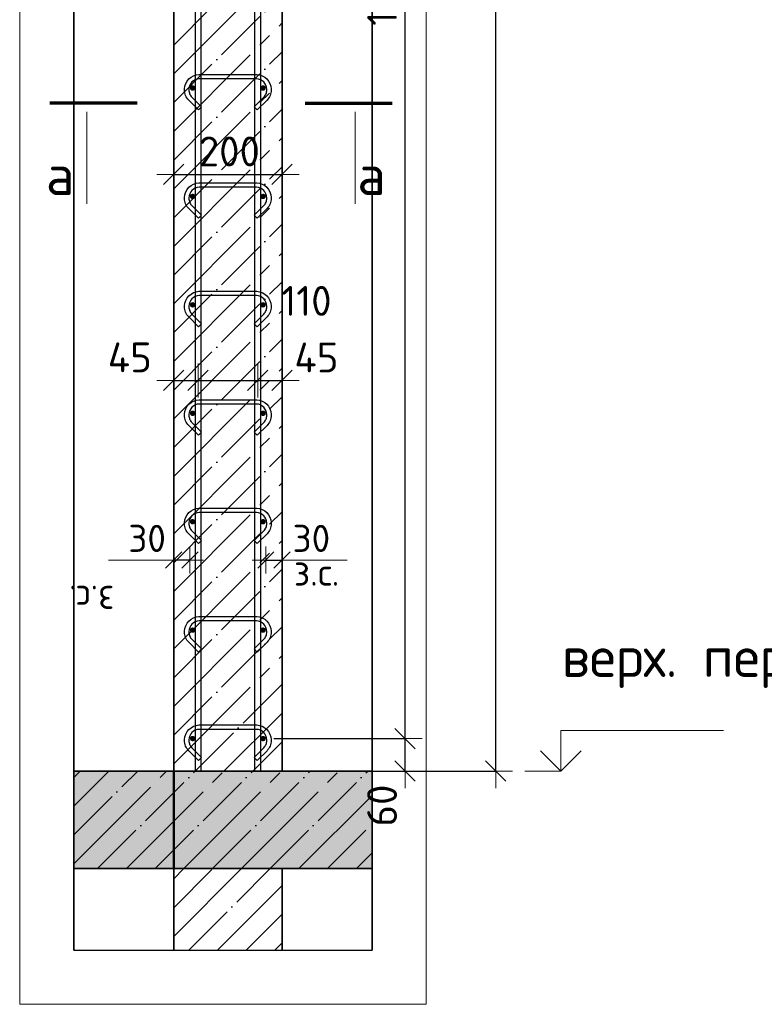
# Model space of a CAD drawing. Header units: millimetres. Extents: x -3026 to 47325, y -2839 to 55854.
# Tile 110 of 130: x 35822 to 37196, y 43771 to 45588. Entities that reach past the tile are written whole.
import ezdxf

# ---------------------------------------------------------------- set-up
doc = ezdxf.new("R2010")
doc.units = ezdxf.units.MM
doc.header["$PDMODE"] = 65
for name, pattern in [('______11', [125, 100, -12.5, 0, -12.5]), ('______5', [275, 200, -25, 25, -25]), ('________', [0])]:
    doc.linetypes.add(name, pattern=pattern)
for name, color, linetype, lineweight in [('Standard', 7, 'Continuous', 25), ('Арм.стержн. вертикальными 1', 22, 'Continuous', 35), ('Арм.стержн.горизонт. 1', 180, 'Continuous', 35), ('Высотная отметки_ общее', 7, 'Continuous', 13), ('Размерная линия_ общее', 7, 'Continuous', 13), ('Размерная линия_ общее_1', 7, 'Continuous', 13)]:
    doc.layers.add(name, color=color, linetype=linetype, lineweight=lineweight)
doc.layers.add('Арм.стержн.Стяжки', color=7, linetype='Continuous', lineweight=35, true_color=0x501e0f)
doc.styles.add('ISOCPEUR', font='ISOCPEUR')
doc.dimstyles.new('DIMSTYLE_10', dxfattribs={"dimtxt": 55, "dimasz": 62.5, "dimexe": 0, "dimexo": 0.001, "dimgap": 27.5, "dimtad": 2, "dimdec": 0, "dimrnd": 5, "dimzin": 12, "dimdsep": 46, "dimtxsty": 'ISOCPEUR', "dimblk1": 'ALL_ML_STRICH', "dimblk2": 'ALL_ML_STRICH', "dimsah": 1, "dimcen": 0, "dimse1": 1, "dimse2": 1, "dimclrd": 7, "dimclre": 256, "dimclrt": 7, "dimadec": 0, "dimazin": 0, "dimtfac": 1, "dimtdec": 0, "dimtix": 1, "dimtmove": 2, "dimatfit": 3, "dimfxl": 0, "dimtvp": 1.2, "dimtzin": 0, "dimlwd": 0, "dimlwe": -3, "dimarcsym": 0})
doc.dimstyles.new('DIMSTYLE_11', dxfattribs={"dimtxt": 55, "dimasz": 62.5, "dimexe": 0, "dimexo": 0.001, "dimgap": 27.5, "dimtad": 2, "dimdec": 0, "dimrnd": 5, "dimzin": 12, "dimdsep": 46, "dimtxsty": 'ISOCPEUR', "dimblk1": 'ALL_ML_STRICH', "dimblk2": 'ALL_ML_STRICH', "dimsah": 1, "dimcen": 0, "dimse1": 1, "dimse2": 1, "dimclrd": 7, "dimclre": 256, "dimclrt": 7, "dimadec": 0, "dimazin": 0, "dimtfac": 1, "dimtdec": 0, "dimtix": 1, "dimtmove": 2, "dimatfit": 3, "dimfxl": 0, "dimtvp": 1.2, "dimtzin": 0, "dimlwd": 0, "dimlwe": -3, "dimarcsym": 0})
doc.dimstyles.new('DIMSTYLE_3', dxfattribs={"dimtxt": 55, "dimasz": 62.5, "dimexe": 0, "dimexo": 0, "dimgap": 27.5, "dimtad": 2, "dimdec": 0, "dimrnd": 5, "dimzin": 12, "dimdsep": 46, "dimtxsty": 'ISOCPEUR', "dimblk1": 'ALL_ML_STRICH', "dimblk2": 'ALL_ML_STRICH', "dimsah": 1, "dimcen": 0, "dimclrd": 7, "dimclre": 256, "dimclrt": 7, "dimadec": 0, "dimazin": 0, "dimtfac": 1, "dimtdec": 0, "dimtix": 1, "dimtmove": 2, "dimatfit": 3, "dimfxl": 0, "dimtzin": 0, "dimlwd": 0, "dimlwe": -3, "dimarcsym": 0})
doc.dimstyles.new('DIMSTYLE_7', dxfattribs={"dimtxt": 50, "dimasz": 50, "dimexe": 0, "dimexo": 0.001, "dimgap": 25, "dimtad": 2, "dimdec": 0, "dimrnd": 5, "dimzin": 12, "dimdsep": 46, "dimtxsty": 'ISOCPEUR', "dimblk1": 'ALL_ML_STRICH', "dimblk2": 'ALL_ML_STRICH', "dimsah": 1, "dimcen": 0, "dimse1": 1, "dimse2": 1, "dimclrd": 7, "dimclre": 256, "dimclrt": 7, "dimadec": 0, "dimazin": 0, "dimtfac": 1, "dimtdec": 0, "dimtix": 1, "dimtmove": 2, "dimatfit": 3, "dimfxl": 0, "dimtvp": 1.2, "dimtzin": 0, "dimlwd": 0, "dimlwe": -3, "dimarcsym": 0})
doc.dimstyles.new('DIMSTYLE_8', dxfattribs={"dimtxt": 55, "dimasz": 62.5, "dimexe": 0, "dimexo": 0, "dimgap": 27.5, "dimtad": 2, "dimdec": 0, "dimrnd": 5, "dimzin": 12, "dimdsep": 46, "dimtxsty": 'ISOCPEUR', "dimblk1": 'ALL_ML_STRICH', "dimblk2": 'ALL_ML_STRICH', "dimsah": 1, "dimcen": 0, "dimclrd": 7, "dimclre": 256, "dimclrt": 7, "dimadec": 0, "dimazin": 0, "dimtfac": 1, "dimtdec": 0, "dimtix": 1, "dimtmove": 2, "dimatfit": 3, "dimfxl": 0, "dimtvp": 1.2, "dimtzin": 0, "dimlwd": 0, "dimlwe": -3, "dimarcsym": 0})

# ---------------------------------------------------------------- blocks, each defined once
blk = doc.blocks.new('ALL_ML_STRICH')
at = {"color": 0, "linetype": 'ByBlock', "lineweight": -2}
for p, q in [((-0.3, -0.3), (0.3, 0.3)), ((0, -0.5), (0, 0.5)), ((-1, 0), (0.5, 0))]:
    blk.add_line(p, q, dxfattribs=at)
blk = doc.blocks.new('*D24')
at = {"layer": 'DEFPOINTS', "color": 7, "linetype": 'Continuous', "lineweight": 13, "transparency": 33554687}
for p in [(36402.1, 47321.6), (36430.7, 44201.6), (36700, 44201.6)]:
    blk.add_point(p, dxfattribs=at)
at = {"layer": 'Размерная линия_ общее', "color": 253, "linetype": 'Continuous', "lineweight": -2, "true_color": 0xa0a0a0, "transparency": 33554687}
for p, q in [((36422.1, 47321.6), (36700, 47321.6)), ((36450.7, 44201.6), (36700, 44201.6))]:
    blk.add_line(p, q, dxfattribs=at)
at = {"layer": 'Размерная линия_ общее', "color": 7, "linetype": 'Continuous', "lineweight": -2, "transparency": 33554687}
blk.add_line((36700, 44201.6), (36700, 47321.6), dxfattribs=at)
at = {"layer": 'Размерная линия_ общее', "color": 7, "linetype": 'Continuous', "lineweight": 13, "transparency": 33554687, "xscale": 62.5, "yscale": 62.5, "zscale": 62.5}
for p, rotation in [((36700, 47321.6), 90), ((36700, 44201.6), 270)]:
    blk.add_blockref('ALL_ML_STRICH', p, dxfattribs=dict(at, rotation=rotation))
at = {"layer": 'Размерная линия_ общее', "color": 7, "linetype": 'Continuous', "lineweight": 13, "transparency": 33554687, "insert": (36657.5, 45769.8), "char_height": 55, "width": 220, "attachment_point": 5, "rotation": 90, "style": 'ISOCPEUR'}
blk.add_mtext('\\A1;{3120}', dxfattribs=at)
blk = doc.blocks.new('*D26')
at = {"layer": 'DEFPOINTS', "color": 7, "linetype": 'Continuous', "lineweight": 13, "transparency": 33554687}
for p in [(36270.9, 44261.6), (36328.7, 44201.6), (36532.8, 44201.6)]:
    blk.add_point(p, dxfattribs=at)
at = {"layer": 'Размерная линия_ общее', "color": 253, "linetype": 'Continuous', "lineweight": -2, "true_color": 0xa0a0a0, "transparency": 33554687}
for p, q in [((36290.9, 44261.6), (36532.8, 44261.6)), ((36348.7, 44201.6), (36532.8, 44201.6))]:
    blk.add_line(p, q, dxfattribs=at)
at = {"layer": 'Размерная линия_ общее', "color": 7, "linetype": 'Continuous', "lineweight": -2, "transparency": 33554687}
blk.add_line((36532.8, 44201.6), (36532.8, 44261.6), dxfattribs=at)
at = {"layer": 'Размерная линия_ общее', "color": 7, "linetype": 'Continuous', "lineweight": 13, "transparency": 33554687, "xscale": 62.5, "yscale": 62.5, "zscale": 62.5}
for p, rotation in [((36532.8, 44261.6), 90), ((36532.8, 44201.6), 270)]:
    blk.add_blockref('ALL_ML_STRICH', p, dxfattribs=dict(at, rotation=rotation))
at = {"layer": 'Размерная линия_ общее', "color": 7, "linetype": 'Continuous', "lineweight": 13, "transparency": 33554687, "insert": (36490.4, 44138), "char_height": 55, "width": 110, "attachment_point": 5, "rotation": 90, "style": 'ISOCPEUR'}
blk.add_mtext('\\A1;{60}', dxfattribs=at)
blk = doc.blocks.new('*D27')
at = {"layer": 'DEFPOINTS', "color": 7, "linetype": 'Continuous', "lineweight": 13, "transparency": 33554687}
for p in [(36270.9, 47261.6), (36270.9, 44261.6), (36532.8, 44261.6)]:
    blk.add_point(p, dxfattribs=at)
at = {"layer": 'Размерная линия_ общее', "color": 253, "linetype": 'Continuous', "lineweight": -2, "true_color": 0xa0a0a0, "transparency": 33554687}
for p, q in [((36290.9, 47261.6), (36532.8, 47261.6)), ((36290.9, 44261.6), (36532.8, 44261.6))]:
    blk.add_line(p, q, dxfattribs=at)
at = {"layer": 'Размерная линия_ общее', "color": 7, "linetype": 'Continuous', "lineweight": -2, "transparency": 33554687}
blk.add_line((36532.8, 44261.6), (36532.8, 47261.6), dxfattribs=at)
at = {"layer": 'Размерная линия_ общее', "color": 7, "linetype": 'Continuous', "lineweight": 13, "transparency": 33554687, "xscale": 62.5, "yscale": 62.5, "zscale": 62.5}
for p, rotation in [((36532.8, 47261.6), 90), ((36532.8, 44261.6), 270)]:
    blk.add_blockref('ALL_ML_STRICH', p, dxfattribs=dict(at, rotation=rotation))
at = {"layer": 'Размерная линия_ общее', "color": 7, "linetype": 'Continuous', "lineweight": 13, "transparency": 33554687, "insert": (36462.8, 45576.6), "char_height": 55, "width": 2.75, "attachment_point": 1, "rotation": 90, "line_spacing_factor": 0.60241, "style": 'ISOCPEUR'}
blk.add_mtext('\\W0.91;15х200=3000', dxfattribs=at)
blk = doc.blocks.new('*D31')
at = {"layer": 'DEFPOINTS', "color": 7, "linetype": 'Continuous', "lineweight": 13, "transparency": 33554687}
for p in [(36275.9, 44590.8), (36275.9, 44582), (36305.9, 44582)]:
    blk.add_point(p, dxfattribs=at)
at = {"layer": 'Размерная линия_ общее_1', "color": 7, "linetype": 'Continuous', "lineweight": -2, "transparency": 33554687}
blk.add_line((36275.9, 44590.8), (36305.9, 44590.8), dxfattribs=at)
at = {"layer": 'Размерная линия_ общее_1', "color": 7, "linetype": 'Continuous', "lineweight": 13, "transparency": 33554687, "xscale": 50, "yscale": 50, "zscale": 50, "rotation": 180}
blk.add_blockref('ALL_ML_STRICH', (36275.9, 44590.8), dxfattribs=at)
at = {"layer": 'Размерная линия_ общее_1', "color": 7, "linetype": 'Continuous', "lineweight": 13, "transparency": 33554687, "xscale": 50, "yscale": 50, "zscale": 50}
blk.add_blockref('ALL_ML_STRICH', (36305.9, 44590.8), dxfattribs=at)
at = {"layer": 'Размерная линия_ общее_1', "color": 7, "linetype": 'Continuous', "lineweight": 13, "transparency": 33554687, "insert": (36359.9, 44630.8), "char_height": 50, "width": 100, "attachment_point": 5, "style": 'ISOCPEUR'}
blk.add_mtext('\\A1;{30}', dxfattribs=at)
at = {"layer": 'Размерная линия_ общее_1', "color": 7, "linetype": 'Continuous', "lineweight": 13, "transparency": 33554687, "insert": (36327.6, 44593.6), "char_height": 50, "width": 2.5, "attachment_point": 1, "line_spacing_factor": 0.60241, "style": 'ISOCPEUR'}
blk.add_mtext('з.с.', dxfattribs=at)
blk = doc.blocks.new('*D32')
at = {"layer": 'DEFPOINTS', "color": 7, "linetype": 'Continuous', "lineweight": 13, "transparency": 33554687}
for p in [(36105.9, 44922.1), (36150.9, 44924.4), (36105.9, 44912.7)]:
    blk.add_point(p, dxfattribs=at)
at = {"layer": 'Размерная линия_ общее', "color": 7, "linetype": 'Continuous', "lineweight": -2, "transparency": 33554687}
blk.add_line((36105.9, 44922.1), (36150.9, 44922.1), dxfattribs=at)
at = {"layer": 'Размерная линия_ общее', "color": 7, "linetype": 'Continuous', "lineweight": 13, "transparency": 33554687, "xscale": 62.5, "yscale": 62.5, "zscale": 62.5, "rotation": 180}
blk.add_blockref('ALL_ML_STRICH', (36105.9, 44922.1), dxfattribs=at)
at = {"layer": 'Размерная линия_ общее', "color": 7, "linetype": 'Continuous', "lineweight": 13, "transparency": 33554687, "xscale": 62.5, "yscale": 62.5, "zscale": 62.5}
blk.add_blockref('ALL_ML_STRICH', (36150.9, 44922.1), dxfattribs=at)
at = {"layer": 'Размерная линия_ общее', "color": 7, "linetype": 'Continuous', "lineweight": 13, "transparency": 33554687, "insert": (36024.9, 44964.7), "char_height": 55, "width": 110, "attachment_point": 5, "style": 'ISOCPEUR'}
blk.add_mtext('\\A1;{45}', dxfattribs=at)
blk = doc.blocks.new('*D33')
at = {"layer": 'DEFPOINTS', "color": 7, "linetype": 'Continuous', "lineweight": 13, "transparency": 33554687}
for p in [(36150.9, 44924.4), (36150.9, 44922.1), (36260.9, 44928.4)]:
    blk.add_point(p, dxfattribs=at)
at = {"layer": 'Размерная линия_ общее', "color": 7, "linetype": 'Continuous', "lineweight": -2, "transparency": 33554687}
blk.add_line((36150.9, 44922.1), (36260.9, 44922.1), dxfattribs=at)
at = {"layer": 'Размерная линия_ общее', "color": 7, "linetype": 'Continuous', "lineweight": 13, "transparency": 33554687, "xscale": 62.5, "yscale": 62.5, "zscale": 62.5, "rotation": 180}
blk.add_blockref('ALL_ML_STRICH', (36150.9, 44922.1), dxfattribs=at)
at = {"layer": 'Размерная линия_ общее', "color": 7, "linetype": 'Continuous', "lineweight": 13, "transparency": 33554687, "xscale": 62.5, "yscale": 62.5, "zscale": 62.5}
blk.add_blockref('ALL_ML_STRICH', (36260.9, 44922.1), dxfattribs=at)
at = {"layer": 'Размерная линия_ общее', "color": 7, "linetype": 'Continuous', "lineweight": 13, "transparency": 33554687, "insert": (36350.9, 45068.9), "char_height": 55, "width": 165, "attachment_point": 5, "style": 'ISOCPEUR'}
blk.add_mtext('\\A1;{110}', dxfattribs=at)
blk = doc.blocks.new('*D34')
at = {"layer": 'DEFPOINTS', "color": 7, "linetype": 'Continuous', "lineweight": 13, "transparency": 33554687}
for p in [(36260.9, 44928.4), (36260.9, 44922.1), (36305.9, 44921.2)]:
    blk.add_point(p, dxfattribs=at)
at = {"layer": 'Размерная линия_ общее', "color": 7, "linetype": 'Continuous', "lineweight": -2, "transparency": 33554687}
blk.add_line((36260.9, 44922.1), (36305.9, 44922.1), dxfattribs=at)
at = {"layer": 'Размерная линия_ общее', "color": 7, "linetype": 'Continuous', "lineweight": 13, "transparency": 33554687, "xscale": 62.5, "yscale": 62.5, "zscale": 62.5, "rotation": 180}
blk.add_blockref('ALL_ML_STRICH', (36260.9, 44922.1), dxfattribs=at)
at = {"layer": 'Размерная линия_ общее', "color": 7, "linetype": 'Continuous', "lineweight": 13, "transparency": 33554687, "xscale": 62.5, "yscale": 62.5, "zscale": 62.5}
blk.add_blockref('ALL_ML_STRICH', (36305.9, 44922.1), dxfattribs=at)
at = {"layer": 'Размерная линия_ общее', "color": 7, "linetype": 'Continuous', "lineweight": 13, "transparency": 33554687, "insert": (36369.2, 44964.5), "char_height": 55, "width": 110, "attachment_point": 5, "style": 'ISOCPEUR'}
blk.add_mtext('\\A1;{45}', dxfattribs=at)
blk = doc.blocks.new('*D35')
at = {"layer": 'DEFPOINTS', "color": 7, "linetype": 'Continuous', "lineweight": 13, "transparency": 33554687}
for p in [(36105.9, 45302.1), (36305.9, 45301.2), (36105.9, 45292.7)]:
    blk.add_point(p, dxfattribs=at)
at = {"layer": 'Размерная линия_ общее', "color": 253, "linetype": 'Continuous', "lineweight": -2, "true_color": 0xa0a0a0, "transparency": 33554687}
for p, q in [((36105.9, 45302.1), (36105.9, 45302.1)), ((36305.9, 45302.1), (36305.9, 45302.1))]:
    blk.add_line(p, q, dxfattribs=at)
at = {"layer": 'Размерная линия_ общее', "color": 7, "linetype": 'Continuous', "lineweight": -2, "transparency": 33554687}
blk.add_line((36105.9, 45302.1), (36305.9, 45302.1), dxfattribs=at)
at = {"layer": 'Размерная линия_ общее', "color": 7, "linetype": 'Continuous', "lineweight": 13, "transparency": 33554687, "xscale": 62.5, "yscale": 62.5, "zscale": 62.5, "rotation": 180}
blk.add_blockref('ALL_ML_STRICH', (36105.9, 45302.1), dxfattribs=at)
at = {"layer": 'Размерная линия_ общее', "color": 7, "linetype": 'Continuous', "lineweight": 13, "transparency": 33554687, "xscale": 62.5, "yscale": 62.5, "zscale": 62.5}
blk.add_blockref('ALL_ML_STRICH', (36305.9, 45302.1), dxfattribs=at)
at = {"layer": 'Размерная линия_ общее', "color": 7, "linetype": 'Continuous', "lineweight": 13, "transparency": 33554687, "insert": (36208.6, 45344.6), "char_height": 55, "width": 165, "attachment_point": 5, "style": 'ISOCPEUR'}
blk.add_mtext('\\A1;{200}', dxfattribs=at)
blk = doc.blocks.new('*D36')
at = {"layer": 'DEFPOINTS', "color": 7, "linetype": 'Continuous', "lineweight": 13, "transparency": 33554687}
for p in [(36135.9, 44590.8), (36105.9, 44582), (36135.9, 44582)]:
    blk.add_point(p, dxfattribs=at)
at = {"layer": 'Размерная линия_ общее_1', "color": 7, "linetype": 'Continuous', "lineweight": -2, "transparency": 33554687}
blk.add_line((36135.9, 44590.8), (36105.9, 44590.8), dxfattribs=at)
at = {"layer": 'Размерная линия_ общее_1', "color": 7, "linetype": 'Continuous', "lineweight": 13, "transparency": 33554687, "xscale": 50, "yscale": 50, "zscale": 50}
for p, rotation in [((36105.9, 44590.8), 180), ((36135.9, 44590.8), 360)]:
    blk.add_blockref('ALL_ML_STRICH', p, dxfattribs=dict(at, rotation=rotation))
at = {"layer": 'Размерная линия_ общее_1', "color": 7, "linetype": 'Continuous', "lineweight": 13, "transparency": 33554687, "insert": (36056.9, 44630.8), "char_height": 50, "width": 100, "attachment_point": 5, "style": 'ISOCPEUR'}
blk.add_mtext('\\A1;{30}', dxfattribs=at)
at = {"layer": 'Размерная линия_ общее_1', "color": 7, "linetype": 'Continuous', "lineweight": 13, "transparency": 33554687, "insert": (35996.6, 44493.6), "char_height": 50, "width": 2.5, "attachment_point": 1, "rotation": 180, "line_spacing_factor": 0.60241, "style": 'ISOCPEUR'}
blk.add_mtext('з.с.', dxfattribs=at)
blk = doc.blocks.new('COMPLEX_ELEVATIONDIM_2')
at = {"layer": 'Высотная отметки_ общее', "color": 7, "linetype": 'Continuous', "lineweight": 13, "transparency": 33554687}
for p, q in [((36820, 44201.6), (36820, 44276.6)), ((36820, 44276.6), (37120, 44276.6)), ((36820, 44201.6), (36782.5, 44239.1)), ((36820, 44201.6), (36857.5, 44239.1)), ((36820, 44201.6), (36753.9, 44201.6)), ((36820, 44201.6), (36820, 44201.6)), ((36820, 44201.6), (36820, 44201.6)), ((36820, 44201.6), (36820, 44201.6)), ((36820, 44201.6), (36820, 44201.6))]:
    blk.add_line(p, q, dxfattribs=at)
at = {"layer": 'Высотная отметки_ общее', "color": 7, "linetype": 'Continuous', "lineweight": 13, "transparency": 33554687, "insert": (36821.8, 44354.9), "char_height": 75, "width": 651.121, "attachment_point": 7, "style": 'ISOCPEUR'}
blk.add_mtext('\\W0.98;верх. перекр.', dxfattribs=at)

msp = doc.modelspace()

# ---------------------------------------------------------------- hatches: boundary and pattern name
at = {"layer": 'Standard', "linetype": 'Continuous', "lineweight": -3, "transparency": 33554687}
msp.add_hatch(color=9, dxfattribs=at).paths.add_polyline_path([(36471.8, 44021.6), (36471.8, 44201.6), (35921.8, 44201.6), (35921.8, 44021.6)])
at = {"layer": 'Арм.стержн.горизонт. 1', "linetype": 'Continuous', "lineweight": 50, "transparency": 33554687}
for points in [[(36145.9, 45461.6), (36145.5, 45463.5), (36144.4, 45465.1), (36142.8, 45466.2), (36140.9, 45466.6), (36138.9, 45466.2), (36137.3, 45465.1), (36136.2, 45463.5), (36135.9, 45461.6), (36136.2, 45459.6), (36137.3, 45458), (36138.9, 45456.9), (36140.9, 45456.6), (36142.8, 45456.9), (36144.4, 45458), (36145.5, 45459.6)], [(36275.9, 45461.6), (36275.5, 45463.5), (36274.4, 45465.1), (36272.8, 45466.2), (36270.9, 45466.6), (36268.9, 45466.2), (36267.3, 45465.1), (36266.2, 45463.5), (36265.9, 45461.6), (36266.2, 45459.6), (36267.3, 45458), (36268.9, 45456.9), (36270.9, 45456.6), (36272.8, 45456.9), (36274.4, 45458), (36275.5, 45459.6)], [(36145.9, 45261.6), (36145.5, 45263.5), (36144.4, 45265.1), (36142.8, 45266.2), (36140.9, 45266.6), (36138.9, 45266.2), (36137.3, 45265.1), (36136.2, 45263.5), (36135.9, 45261.6), (36136.2, 45259.6), (36137.3, 45258), (36138.9, 45256.9), (36140.9, 45256.6), (36142.8, 45256.9), (36144.4, 45258), (36145.5, 45259.6)], [(36275.9, 45261.6), (36275.5, 45263.5), (36274.4, 45265.1), (36272.8, 45266.2), (36270.9, 45266.6), (36268.9, 45266.2), (36267.3, 45265.1), (36266.2, 45263.5), (36265.9, 45261.6), (36266.2, 45259.6), (36267.3, 45258), (36268.9, 45256.9), (36270.9, 45256.6), (36272.8, 45256.9), (36274.4, 45258), (36275.5, 45259.6)], [(36145.9, 45061.6), (36145.5, 45063.5), (36144.4, 45065.1), (36142.8, 45066.2), (36140.9, 45066.6), (36138.9, 45066.2), (36137.3, 45065.1), (36136.2, 45063.5), (36135.9, 45061.6), (36136.2, 45059.6), (36137.3, 45058), (36138.9, 45056.9), (36140.9, 45056.6), (36142.8, 45056.9), (36144.4, 45058), (36145.5, 45059.6)], [(36275.9, 45061.6), (36275.5, 45063.5), (36274.4, 45065.1), (36272.8, 45066.2), (36270.9, 45066.6), (36268.9, 45066.2), (36267.3, 45065.1), (36266.2, 45063.5), (36265.9, 45061.6), (36266.2, 45059.6), (36267.3, 45058), (36268.9, 45056.9), (36270.9, 45056.6), (36272.8, 45056.9), (36274.4, 45058), (36275.5, 45059.6)], [(36145.9, 44861.6), (36145.5, 44863.5), (36144.4, 44865.1), (36142.8, 44866.2), (36140.9, 44866.6), (36138.9, 44866.2), (36137.3, 44865.1), (36136.2, 44863.5), (36135.9, 44861.6), (36136.2, 44859.6), (36137.3, 44858), (36138.9, 44856.9), (36140.9, 44856.6), (36142.8, 44856.9), (36144.4, 44858), (36145.5, 44859.6)], [(36275.9, 44861.6), (36275.5, 44863.5), (36274.4, 44865.1), (36272.8, 44866.2), (36270.9, 44866.6), (36268.9, 44866.2), (36267.3, 44865.1), (36266.2, 44863.5), (36265.9, 44861.6), (36266.2, 44859.6), (36267.3, 44858), (36268.9, 44856.9), (36270.9, 44856.6), (36272.8, 44856.9), (36274.4, 44858), (36275.5, 44859.6)], [(36145.9, 44661.6), (36145.5, 44663.5), (36144.4, 44665.1), (36142.8, 44666.2), (36140.9, 44666.6), (36138.9, 44666.2), (36137.3, 44665.1), (36136.2, 44663.5), (36135.9, 44661.6), (36136.2, 44659.6), (36137.3, 44658), (36138.9, 44656.9), (36140.9, 44656.6), (36142.8, 44656.9), (36144.4, 44658), (36145.5, 44659.6)], [(36275.9, 44661.6), (36275.5, 44663.5), (36274.4, 44665.1), (36272.8, 44666.2), (36270.9, 44666.6), (36268.9, 44666.2), (36267.3, 44665.1), (36266.2, 44663.5), (36265.9, 44661.6), (36266.2, 44659.6), (36267.3, 44658), (36268.9, 44656.9), (36270.9, 44656.6), (36272.8, 44656.9), (36274.4, 44658), (36275.5, 44659.6)], [(36145.9, 44461.6), (36145.5, 44463.5), (36144.4, 44465.1), (36142.8, 44466.2), (36140.9, 44466.6), (36138.9, 44466.2), (36137.3, 44465.1), (36136.2, 44463.5), (36135.9, 44461.6), (36136.2, 44459.6), (36137.3, 44458), (36138.9, 44456.9), (36140.9, 44456.6), (36142.8, 44456.9), (36144.4, 44458), (36145.5, 44459.6)], [(36275.9, 44461.6), (36275.5, 44463.5), (36274.4, 44465.1), (36272.8, 44466.2), (36270.9, 44466.6), (36268.9, 44466.2), (36267.3, 44465.1), (36266.2, 44463.5), (36265.9, 44461.6), (36266.2, 44459.6), (36267.3, 44458), (36268.9, 44456.9), (36270.9, 44456.6), (36272.8, 44456.9), (36274.4, 44458), (36275.5, 44459.6)], [(36145.9, 44261.6), (36145.5, 44263.5), (36144.4, 44265.1), (36142.8, 44266.2), (36140.9, 44266.6), (36138.9, 44266.2), (36137.3, 44265.1), (36136.2, 44263.5), (36135.9, 44261.6), (36136.2, 44259.6), (36137.3, 44258), (36138.9, 44256.9), (36140.9, 44256.6), (36142.8, 44256.9), (36144.4, 44258), (36145.5, 44259.6)], [(36275.9, 44261.6), (36275.5, 44263.5), (36274.4, 44265.1), (36272.8, 44266.2), (36270.9, 44266.6), (36268.9, 44266.2), (36267.3, 44265.1), (36266.2, 44263.5), (36265.9, 44261.6), (36266.2, 44259.6), (36267.3, 44258), (36268.9, 44256.9), (36270.9, 44256.6), (36272.8, 44256.9), (36274.4, 44258), (36275.5, 44259.6)]]:
    msp.add_hatch(color=4, dxfattribs=at).paths.add_polyline_path(points)

# ---------------------------------------------------------------- linework, layer by layer
at = {"color": 52, "linetype": 'Continuous', "lineweight": -3, "transparency": 33554687}
for p, q in [((35921.8, 48354.9), (35921.8, 43871.4)), ((35921.8, 43871.4), (35921.8, 48354.9)), ((36471.8, 48354.9), (36471.8, 43871.4)), ((36471.8, 43871.4), (36471.8, 48354.9)), ((35921.8, 43871.4), (36471.8, 43871.4)), ((35921.8, 43871.4), (36471.8, 43871.4))]:
    msp.add_line(p, q, dxfattribs=at)
at = {"layer": 'Standard', "color": 7, "linetype": 'Continuous', "lineweight": 35, "transparency": 33554687}
for p, q in [((36105.9, 47321.6), (36105.9, 44201.6)), ((36305.9, 44201.6), (36305.9, 47321.6)), ((36105.9, 44201.6), (35921.8, 44201.6)), ((36471.8, 44201.6), (36305.9, 44201.6)), ((35921.8, 44021.6), (36105.9, 44021.6)), ((36105.9, 44021.6), (36105.9, 43871.4)), ((36305.9, 43871.4), (36305.9, 44021.6)), ((36305.9, 44021.6), (36471.8, 44021.6))]:
    msp.add_line(p, q, dxfattribs=at)
at = {"layer": 'Standard', "color": 253, "linetype": '______11', "lineweight": -3, "true_color": 0xababab, "transparency": 33554687}
for p, q in [((36105.9, 45540.6), (36305.9, 45740.6)), ((36105.9, 45434.6), (36305.9, 45634.6)), ((36105.9, 45328.5), (36305.9, 45528.5)), ((36105.9, 45222.4), (36305.9, 45422.4)), ((36105.9, 45116.4), (36305.9, 45316.4)), ((36105.9, 45010.3), (36305.9, 45210.3)), ((36105.9, 44904.2), (36305.9, 45104.2)), ((36105.9, 44798.2), (36305.9, 44998.2)), ((36105.9, 44692.1), (36305.9, 44892.1)), ((36105.9, 44586), (36305.9, 44786)), ((36105.9, 44480), (36305.9, 44680)), ((36105.9, 44373.9), (36305.9, 44573.9)), ((36105.9, 44267.8), (36305.9, 44467.8)), ((36145.6, 44201.6), (36305.9, 44361.8)), ((36251.7, 44201.6), (36305.9, 44255.7)), ((35921.8, 44189.9), (35933.5, 44201.6)), ((35921.8, 44083.8), (36039.6, 44201.6)), ((35965.6, 44021.6), (36145.6, 44201.6)), ((36071.7, 44021.6), (36251.7, 44201.6)), ((36177.8, 44021.6), (36357.8, 44201.6)), ((36283.8, 44021.6), (36463.8, 44201.6)), ((36389.9, 44021.6), (36471.8, 44103.5)), ((36105.9, 43949.6), (36177.8, 44021.6)), ((36133.7, 43871.4), (36283.8, 44021.6)), ((36239.7, 43871.4), (36305.9, 43937.5))]:
    msp.add_line(p, q, dxfattribs=at)
at = {"layer": 'Standard', "color": 253, "linetype": '______5', "lineweight": -3, "true_color": 0xababab, "transparency": 33554687}
for p, q in [((36105.9, 45487.6), (36305.9, 45687.6)), ((36105.9, 45381.5), (36305.9, 45581.5)), ((36105.9, 45275.5), (36305.9, 45475.5)), ((36105.9, 45169.4), (36305.9, 45369.4)), ((36105.9, 45063.3), (36305.9, 45263.3)), ((36105.9, 44957.3), (36305.9, 45157.3)), ((36105.9, 44851.2), (36305.9, 45051.2)), ((36105.9, 44745.1), (36305.9, 44945.1)), ((36105.9, 44639.1), (36305.9, 44839.1)), ((36105.9, 44533), (36305.9, 44733)), ((36105.9, 44426.9), (36305.9, 44626.9)), ((36105.9, 44320.9), (36305.9, 44520.9)), ((36105.9, 44214.8), (36305.9, 44414.8)), ((36198.7, 44201.6), (36305.9, 44308.7)), ((35921.8, 44136.8), (35986.5, 44201.6)), ((35921.8, 44030.8), (36092.6, 44201.6)), ((36018.7, 44021.6), (36198.7, 44201.6)), ((36124.7, 44021.6), (36304.7, 44201.6)), ((36230.8, 44021.6), (36410.8, 44201.6)), ((36304.7, 44201.6), (36305.9, 44202.7)), ((36336.9, 44021.6), (36471.8, 44156.5)), ((36442.9, 44021.6), (36471.8, 44050.5)), ((36105.9, 44002.7), (36124.7, 44021.6)), ((36105.9, 43896.6), (36230.8, 44021.6)), ((36186.7, 43871.4), (36305.9, 43990.5)), ((36292.8, 43871.4), (36305.9, 43884.5))]:
    msp.add_line(p, q, dxfattribs=at)
at = {"layer": 'Standard', "color": 7, "linetype": 'Continuous', "lineweight": 70, "transparency": 33554687}
for p, q in [((36038.3, 45433.6), (35877.5, 45433.6)), ((36348.3, 45433.6), (36509.1, 45433.6))]:
    msp.add_line(p, q, dxfattribs=at)
at = {"layer": 'Standard', "color": 7, "linetype": 'Continuous', "lineweight": 13, "transparency": 33554687}
for p, q in [((35946, 45417.6), (35946, 45248)), ((36440.6, 45417.6), (36440.6, 45248)), ((36105.9, 44590.8), (35985.9, 44590.8)), ((36305.9, 44590.8), (36425.9, 44590.8))]:
    msp.add_line(p, q, dxfattribs=at)
at = {"layer": 'Standard', "color": 7, "linetype": 'Continuous', "lineweight": 25, "transparency": 33554687}
for p, q in [((35921.8, 44251.6), (35921.8, 43971.6)), ((36471.8, 43971.6), (36471.8, 44251.6)), ((36305.9, 44201.6), (36105.9, 44201.6)), ((36105.9, 44201.6), (36305.9, 44201.6)), ((36305.9, 44021.6), (36105.9, 44021.6)), ((36105.9, 44021.6), (36305.9, 44021.6)), ((36055.9, 43871.4), (36355.9, 43871.4))]:
    msp.add_line(p, q, dxfattribs=at)
at = {"layer": 'Standard', "color": 253, "linetype": '________', "lineweight": 50, "true_color": 0xababab, "transparency": 33554687}
msp.add_line((36105.9, 44021.6), (36105.9, 44201.6), dxfattribs=at)
at = {"layer": 'Standard', "color": 7, "linetype": 'Continuous', "lineweight": 13, "transparency": 33554687}
msp.add_lwpolyline([(35821.8, 43771.4), (36571.8, 43771.4), (36571.8, 48454.9), (35821.8, 48454.9), (35821.8, 43771.4)], dxfattribs=at)
at = {"layer": 'Арм.стержн. вертикальными 1', "color": 4, "linetype": 'Continuous', "lineweight": 25, "transparency": 33554687}
for points in [[(36145.9, 44201.6), (36145.9, 48331.6), (36155.9, 48331.6), (36155.9, 44201.6), (36145.9, 44201.6)], [(36145.9, 44201.6), (36145.9, 48331.6), (36155.9, 48331.6), (36155.9, 44201.6), (36145.9, 44201.6)], [(36255.9, 44201.6), (36255.9, 48331.6), (36265.9, 48331.6), (36265.9, 44201.6), (36255.9, 44201.6)], [(36255.9, 44201.6), (36255.9, 48331.6), (36265.9, 48331.6), (36265.9, 44201.6), (36255.9, 44201.6)]]:
    msp.add_lwpolyline(points, dxfattribs=at)
at = {"layer": 'Арм.стержн.горизонт. 1', "color": 52, "linetype": 'Continuous', "lineweight": 25, "transparency": 33554687}
for p, q in [((36105.9, 44201.6), (36105.9, 44201.6)), ((36305.9, 44201.6), (36305.9, 44201.6))]:
    msp.add_line(p, q, dxfattribs=at)
at = {"layer": 'Арм.стержн.Стяжки', "color": 40, "linetype": 'Continuous', "lineweight": 25, "transparency": 33554687}
for points in [[(36254.4, 45426.8), (36272.3, 45444.7), (36273.5, 45446.1), (36274.6, 45447.6), (36275.5, 45449.2), (36276.3, 45450.9), (36277, 45452.6), (36277.4, 45454.4), (36277.7, 45456.3), (36277.9, 45458.2), (36277.9, 45459.3), (36277.4, 45462.9), (36276.1, 45466.6), (36274.3, 45470), (36272, 45472.7), (36269.3, 45475), (36265.9, 45476.9), (36262.2, 45478.1), (36258.6, 45478.6), (36153.1, 45478.6), (36149.5, 45478.1), (36145.8, 45476.9), (36142.5, 45475), (36139.7, 45472.7), (36137.4, 45470), (36135.6, 45466.6), (36134.4, 45462.9), (36133.9, 45459.3), (36133.9, 45458.2), (36134, 45456.3), (36134.3, 45454.4), (36134.8, 45452.6), (36135.4, 45450.9), (36136.2, 45449.2), (36137.1, 45447.6), (36138.2, 45446.1), (36139.4, 45444.7), (36157.3, 45426.8), (36151.6, 45421.2), (36133.6, 45439.2), (36131.9, 45441.1), (36130.4, 45443.3), (36129.1, 45445.5), (36128, 45447.8), (36127.1, 45450.3), (36126.5, 45452.8), (36126, 45455.4), (36125.9, 45457.9), (36125.9, 45459.9), (36126.5, 45464.8), (36128.2, 45469.8), (36130.8, 45474.5), (36134, 45478.4), (36137.9, 45481.6), (36142.6, 45484.2), (36147.7, 45485.9), (36152.5, 45486.6), (36259.2, 45486.6), (36264.1, 45485.9), (36269.1, 45484.2), (36273.8, 45481.6), (36277.7, 45478.4), (36280.9, 45474.5), (36283.5, 45469.8), (36285.2, 45464.8), (36285.9, 45459.9), (36285.9, 45457.9), (36285.7, 45455.4), (36285.3, 45452.8), (36284.6, 45450.3), (36283.7, 45447.8), (36282.6, 45445.5), (36281.3, 45443.3), (36279.8, 45441.1), (36278.1, 45439.2), (36260.1, 45421.2), (36254.4, 45426.8)], [(36254.4, 45226.8), (36272.3, 45244.7), (36273.5, 45246.1), (36274.6, 45247.6), (36275.5, 45249.2), (36276.3, 45250.9), (36277, 45252.6), (36277.4, 45254.4), (36277.7, 45256.3), (36277.9, 45258.2), (36277.9, 45259.3), (36277.4, 45262.9), (36276.1, 45266.6), (36274.3, 45270), (36272, 45272.7), (36269.3, 45275), (36265.9, 45276.9), (36262.2, 45278.1), (36258.6, 45278.6), (36153.1, 45278.6), (36149.5, 45278.1), (36145.8, 45276.9), (36142.5, 45275), (36139.7, 45272.7), (36137.4, 45270), (36135.6, 45266.6), (36134.4, 45262.9), (36133.9, 45259.3), (36133.9, 45258.2), (36134, 45256.3), (36134.3, 45254.4), (36134.8, 45252.6), (36135.4, 45250.9), (36136.2, 45249.2), (36137.1, 45247.6), (36138.2, 45246.1), (36139.4, 45244.7), (36157.3, 45226.8), (36151.6, 45221.2), (36133.6, 45239.2), (36131.9, 45241.1), (36130.4, 45243.3), (36129.1, 45245.5), (36128, 45247.8), (36127.1, 45250.3), (36126.5, 45252.8), (36126, 45255.4), (36125.9, 45257.9), (36125.9, 45259.9), (36126.5, 45264.8), (36128.2, 45269.8), (36130.8, 45274.5), (36134, 45278.4), (36137.9, 45281.6), (36142.6, 45284.2), (36147.7, 45285.9), (36152.5, 45286.6), (36259.2, 45286.6), (36264.1, 45285.9), (36269.1, 45284.2), (36273.8, 45281.6), (36277.7, 45278.4), (36280.9, 45274.5), (36283.5, 45269.8), (36285.2, 45264.8), (36285.9, 45259.9), (36285.9, 45257.9), (36285.7, 45255.4), (36285.3, 45252.8), (36284.6, 45250.3), (36283.7, 45247.8), (36282.6, 45245.5), (36281.3, 45243.3), (36279.8, 45241.1), (36278.1, 45239.2), (36260.1, 45221.2), (36254.4, 45226.8)], [(36254.4, 45026.8), (36272.3, 45044.7), (36273.5, 45046.1), (36274.6, 45047.6), (36275.5, 45049.2), (36276.3, 45050.9), (36277, 45052.6), (36277.4, 45054.4), (36277.7, 45056.3), (36277.9, 45058.2), (36277.9, 45059.3), (36277.4, 45062.9), (36276.1, 45066.6), (36274.3, 45070), (36272, 45072.7), (36269.3, 45075), (36265.9, 45076.9), (36262.2, 45078.1), (36258.6, 45078.6), (36153.1, 45078.6), (36149.5, 45078.1), (36145.8, 45076.9), (36142.5, 45075), (36139.7, 45072.7), (36137.4, 45070), (36135.6, 45066.6), (36134.4, 45062.9), (36133.9, 45059.3), (36133.9, 45058.2), (36134, 45056.3), (36134.3, 45054.4), (36134.8, 45052.6), (36135.4, 45050.9), (36136.2, 45049.2), (36137.1, 45047.6), (36138.2, 45046.1), (36139.4, 45044.7), (36157.3, 45026.8), (36151.6, 45021.2), (36133.6, 45039.2), (36131.9, 45041.1), (36130.4, 45043.3), (36129.1, 45045.5), (36128, 45047.8), (36127.1, 45050.3), (36126.5, 45052.8), (36126, 45055.4), (36125.9, 45057.9), (36125.9, 45059.9), (36126.5, 45064.8), (36128.2, 45069.8), (36130.8, 45074.5), (36134, 45078.4), (36137.9, 45081.6), (36142.6, 45084.2), (36147.7, 45085.9), (36152.5, 45086.6), (36259.2, 45086.6), (36264.1, 45085.9), (36269.1, 45084.2), (36273.8, 45081.6), (36277.7, 45078.4), (36280.9, 45074.5), (36283.5, 45069.8), (36285.2, 45064.8), (36285.9, 45059.9), (36285.9, 45057.9), (36285.7, 45055.4), (36285.3, 45052.8), (36284.6, 45050.3), (36283.7, 45047.8), (36282.6, 45045.5), (36281.3, 45043.3), (36279.8, 45041.1), (36278.1, 45039.2), (36260.1, 45021.2), (36254.4, 45026.8)], [(36254.4, 44826.8), (36272.3, 44844.7), (36273.5, 44846.1), (36274.6, 44847.6), (36275.5, 44849.2), (36276.3, 44850.9), (36277, 44852.6), (36277.4, 44854.4), (36277.7, 44856.3), (36277.9, 44858.2), (36277.9, 44859.3), (36277.4, 44862.9), (36276.1, 44866.6), (36274.3, 44870), (36272, 44872.7), (36269.3, 44875), (36265.9, 44876.9), (36262.2, 44878.1), (36258.6, 44878.6), (36153.1, 44878.6), (36149.5, 44878.1), (36145.8, 44876.9), (36142.5, 44875), (36139.7, 44872.7), (36137.4, 44870), (36135.6, 44866.6), (36134.4, 44862.9), (36133.9, 44859.3), (36133.9, 44858.2), (36134, 44856.3), (36134.3, 44854.4), (36134.8, 44852.6), (36135.4, 44850.9), (36136.2, 44849.2), (36137.1, 44847.6), (36138.2, 44846.1), (36139.4, 44844.7), (36157.3, 44826.8), (36151.6, 44821.2), (36133.6, 44839.2), (36131.9, 44841.1), (36130.4, 44843.3), (36129.1, 44845.5), (36128, 44847.8), (36127.1, 44850.3), (36126.5, 44852.8), (36126, 44855.4), (36125.9, 44857.9), (36125.9, 44859.9), (36126.5, 44864.8), (36128.2, 44869.8), (36130.8, 44874.5), (36134, 44878.4), (36137.9, 44881.6), (36142.6, 44884.2), (36147.7, 44885.9), (36152.5, 44886.6), (36259.2, 44886.6), (36264.1, 44885.9), (36269.1, 44884.2), (36273.8, 44881.6), (36277.7, 44878.4), (36280.9, 44874.5), (36283.5, 44869.8), (36285.2, 44864.8), (36285.9, 44859.9), (36285.9, 44857.9), (36285.7, 44855.4), (36285.3, 44852.8), (36284.6, 44850.3), (36283.7, 44847.8), (36282.6, 44845.5), (36281.3, 44843.3), (36279.8, 44841.1), (36278.1, 44839.2), (36260.1, 44821.2), (36254.4, 44826.8)], [(36254.4, 44626.8), (36272.3, 44644.7), (36273.5, 44646.1), (36274.6, 44647.6), (36275.5, 44649.2), (36276.3, 44650.9), (36277, 44652.6), (36277.4, 44654.4), (36277.7, 44656.3), (36277.9, 44658.2), (36277.9, 44659.3), (36277.4, 44662.9), (36276.1, 44666.6), (36274.3, 44670), (36272, 44672.7), (36269.3, 44675), (36265.9, 44676.9), (36262.2, 44678.1), (36258.6, 44678.6), (36153.1, 44678.6), (36149.5, 44678.1), (36145.8, 44676.9), (36142.5, 44675), (36139.7, 44672.7), (36137.4, 44670), (36135.6, 44666.6), (36134.4, 44662.9), (36133.9, 44659.3), (36133.9, 44658.2), (36134, 44656.3), (36134.3, 44654.4), (36134.8, 44652.6), (36135.4, 44650.9), (36136.2, 44649.2), (36137.1, 44647.6), (36138.2, 44646.1), (36139.4, 44644.7), (36157.3, 44626.8), (36151.6, 44621.2), (36133.6, 44639.2), (36131.9, 44641.1), (36130.4, 44643.3), (36129.1, 44645.5), (36128, 44647.8), (36127.1, 44650.3), (36126.5, 44652.8), (36126, 44655.4), (36125.9, 44657.9), (36125.9, 44659.9), (36126.5, 44664.8), (36128.2, 44669.8), (36130.8, 44674.5), (36134, 44678.4), (36137.9, 44681.6), (36142.6, 44684.2), (36147.7, 44685.9), (36152.5, 44686.6), (36259.2, 44686.6), (36264.1, 44685.9), (36269.1, 44684.2), (36273.8, 44681.6), (36277.7, 44678.4), (36280.9, 44674.5), (36283.5, 44669.8), (36285.2, 44664.8), (36285.9, 44659.9), (36285.9, 44657.9), (36285.7, 44655.4), (36285.3, 44652.8), (36284.6, 44650.3), (36283.7, 44647.8), (36282.6, 44645.5), (36281.3, 44643.3), (36279.8, 44641.1), (36278.1, 44639.2), (36260.1, 44621.2), (36254.4, 44626.8)], [(36254.4, 44426.8), (36272.3, 44444.7), (36273.5, 44446.1), (36274.6, 44447.6), (36275.5, 44449.2), (36276.3, 44450.9), (36277, 44452.6), (36277.4, 44454.4), (36277.7, 44456.3), (36277.9, 44458.2), (36277.9, 44459.3), (36277.4, 44462.9), (36276.1, 44466.6), (36274.3, 44470), (36272, 44472.7), (36269.3, 44475), (36265.9, 44476.9), (36262.2, 44478.1), (36258.6, 44478.6), (36153.1, 44478.6), (36149.5, 44478.1), (36145.8, 44476.9), (36142.5, 44475), (36139.7, 44472.7), (36137.4, 44470), (36135.6, 44466.6), (36134.4, 44462.9), (36133.9, 44459.3), (36133.9, 44458.2), (36134, 44456.3), (36134.3, 44454.4), (36134.8, 44452.6), (36135.4, 44450.9), (36136.2, 44449.2), (36137.1, 44447.6), (36138.2, 44446.1), (36139.4, 44444.7), (36157.3, 44426.8), (36151.6, 44421.2), (36133.6, 44439.2), (36131.9, 44441.1), (36130.4, 44443.3), (36129.1, 44445.5), (36128, 44447.8), (36127.1, 44450.3), (36126.5, 44452.8), (36126, 44455.4), (36125.9, 44457.9), (36125.9, 44459.9), (36126.5, 44464.8), (36128.2, 44469.8), (36130.8, 44474.5), (36134, 44478.4), (36137.9, 44481.6), (36142.6, 44484.2), (36147.7, 44485.9), (36152.5, 44486.6), (36259.2, 44486.6), (36264.1, 44485.9), (36269.1, 44484.2), (36273.8, 44481.6), (36277.7, 44478.4), (36280.9, 44474.5), (36283.5, 44469.8), (36285.2, 44464.8), (36285.9, 44459.9), (36285.9, 44457.9), (36285.7, 44455.4), (36285.3, 44452.8), (36284.6, 44450.3), (36283.7, 44447.8), (36282.6, 44445.5), (36281.3, 44443.3), (36279.8, 44441.1), (36278.1, 44439.2), (36260.1, 44421.2), (36254.4, 44426.8)], [(36254.4, 44226.8), (36272.3, 44244.7), (36273.5, 44246.1), (36274.6, 44247.6), (36275.5, 44249.2), (36276.3, 44250.9), (36277, 44252.6), (36277.4, 44254.4), (36277.7, 44256.3), (36277.9, 44258.2), (36277.9, 44259.3), (36277.4, 44262.9), (36276.1, 44266.6), (36274.3, 44270), (36272, 44272.7), (36269.3, 44275), (36265.9, 44276.9), (36262.2, 44278.1), (36258.6, 44278.6), (36153.1, 44278.6), (36149.5, 44278.1), (36145.8, 44276.9), (36142.5, 44275), (36139.7, 44272.7), (36137.4, 44270), (36135.6, 44266.6), (36134.4, 44262.9), (36133.9, 44259.3), (36133.9, 44258.2), (36134, 44256.3), (36134.3, 44254.4), (36134.8, 44252.6), (36135.4, 44250.9), (36136.2, 44249.2), (36137.1, 44247.6), (36138.2, 44246.1), (36139.4, 44244.7), (36157.3, 44226.8), (36151.6, 44221.2), (36133.6, 44239.2), (36131.9, 44241.1), (36130.4, 44243.3), (36129.1, 44245.5), (36128, 44247.8), (36127.1, 44250.3), (36126.5, 44252.8), (36126, 44255.4), (36125.9, 44257.9), (36125.9, 44259.9), (36126.5, 44264.8), (36128.2, 44269.8), (36130.8, 44274.5), (36134, 44278.4), (36137.9, 44281.6), (36142.6, 44284.2), (36147.7, 44285.9), (36152.5, 44286.6), (36259.2, 44286.6), (36264.1, 44285.9), (36269.1, 44284.2), (36273.8, 44281.6), (36277.7, 44278.4), (36280.9, 44274.5), (36283.5, 44269.8), (36285.2, 44264.8), (36285.9, 44259.9), (36285.9, 44257.9), (36285.7, 44255.4), (36285.3, 44252.8), (36284.6, 44250.3), (36283.7, 44247.8), (36282.6, 44245.5), (36281.3, 44243.3), (36279.8, 44241.1), (36278.1, 44239.2), (36260.1, 44221.2), (36254.4, 44226.8)]]:
    msp.add_lwpolyline(points, dxfattribs=at)

# ---------------------------------------------------------------- block references
at = {"layer": 'Высотная отметки_ общее', "color": 7, "linetype": 'Continuous', "lineweight": 13, "transparency": 33554687}
msp.add_blockref('COMPLEX_ELEVATIONDIM_2', (0, 0), dxfattribs=at)

# ---------------------------------------------------------------- texts
at = {"layer": 'Standard', "color": 7, "linetype": 'Continuous', "lineweight": 13, "transparency": 33554687, "char_height": 75, "width": 90, "attachment_point": 7, "style": 'ISOCPEUR'}
for insert in [(35870.1, 45264), (36444.5, 45264)]:
    msp.add_mtext('\\A1;{\\fISOCPEUR|i0|b0;\\H75.000000;\\W1.000000;\\C7;а}\\P', dxfattribs=dict(at, insert=insert))

# ---------------------------------------------------------------- dimensions: what is measured, and where the dimension line sits
at = {"layer": 'Размерная линия_ общее', "color": 7, "linetype": 'Continuous', "lineweight": 13, "transparency": 33554687}
for base, p1, p2, dimstyle, picture, middle in [((36700, 47321.6), (36450.7, 44201.6), (36422.1, 47321.6), 'DIMSTYLE_3', '*D24', (36657.5, 45769.8)), ((36532.8, 44261.6), (36348.7, 44201.6), (36290.9, 44261.6), 'DIMSTYLE_8', '*D26', (36490.4, 44138))]:
    dim = msp.add_linear_dim(base=base, p1=p1, p2=p2, angle=90, dimstyle=dimstyle, override={"dimpost": '<>', "dimclrd": 7, "dimclre": 253, "dimclrt": 7, "dimlwd": 0, "dimlwe": 65533}, dxfattribs=at)
    dim.commit()
    dim.dimension.update_dxf_attribs({"geometry": picture, "text_midpoint": middle, "dimtype": 160})
dim = msp.add_linear_dim(base=(36532.8, 47261.6), p1=(36290.9, 44261.6), p2=(36290.9, 47261.6), angle=90, text='\\W0.91;15х200=3000', dimstyle='DIMSTYLE_3', override={"dimpost": '<>', "dimclrd": 7, "dimclre": 253, "dimclrt": 7, "dimlwd": 0, "dimlwe": 65533}, dxfattribs=at)
dim.commit()
dim.dimension.update_dxf_attribs({"geometry": '*D27', "text_midpoint": (36505.3, 45761.6), "dimtype": 160})
for base, p1, p2, dimstyle, picture, middle in [((36305.9, 45302.1), (36105.9, 45302.1), (36305.9, 45302.1), 'DIMSTYLE_3', '*D35', (36208.6, 45344.6)), ((36260.9, 44922.1), (36150.9, 44924.4), (36260.9, 44928.3), 'DIMSTYLE_11', '*D33', (36350.9, 45068.9)), ((36150.9, 44922.1), (36105.9, 44912.7), (36150.9, 44924.4), 'DIMSTYLE_10', '*D32', (36024.9, 44964.7)), ((36305.9, 44922.1), (36260.9, 44928.3), (36305.9, 44921.2), 'DIMSTYLE_11', '*D34', (36369.2, 44964.5))]:
    dim = msp.add_linear_dim(base=base, p1=p1, p2=p2, dimstyle=dimstyle, override={"dimpost": '<>', "dimclrd": 7, "dimclre": 253, "dimclrt": 7, "dimlwd": 0, "dimlwe": 65533}, dxfattribs=at)
    dim.commit()
    dim.dimension.update_dxf_attribs({"geometry": picture, "text_midpoint": middle, "dimtype": 160})
at = {"layer": 'Размерная линия_ общее_1', "color": 7, "linetype": 'Continuous', "lineweight": 13, "transparency": 33554687}
dim = msp.add_linear_dim(base=(36105.9, 44590.8), p1=(36135.9, 44582), p2=(36105.9, 44582), angle=180, text='<>\\Xз.с.', dimstyle='DIMSTYLE_7', override={"dimpost": '<>', "dimclrd": 7, "dimclre": 253, "dimclrt": 7, "dimlwd": 0, "dimlwe": 65533}, dxfattribs=at)
dim.commit()
dim.dimension.update_dxf_attribs({"geometry": '*D36', "text_midpoint": (36056.9, 44630.8), "dimtype": 160})
dim = msp.add_linear_dim(base=(36305.9, 44590.8), p1=(36275.9, 44582), p2=(36305.9, 44582), text='<>\\Xз.с.', dimstyle='DIMSTYLE_7', override={"dimpost": '<>', "dimclrd": 7, "dimclre": 253, "dimclrt": 7, "dimlwd": 0, "dimlwe": 65533}, dxfattribs=at)
dim.commit()
dim.dimension.update_dxf_attribs({"geometry": '*D31', "text_midpoint": (36359.9, 44630.8), "dimtype": 160})

doc.saveas('drawing.dxf')
